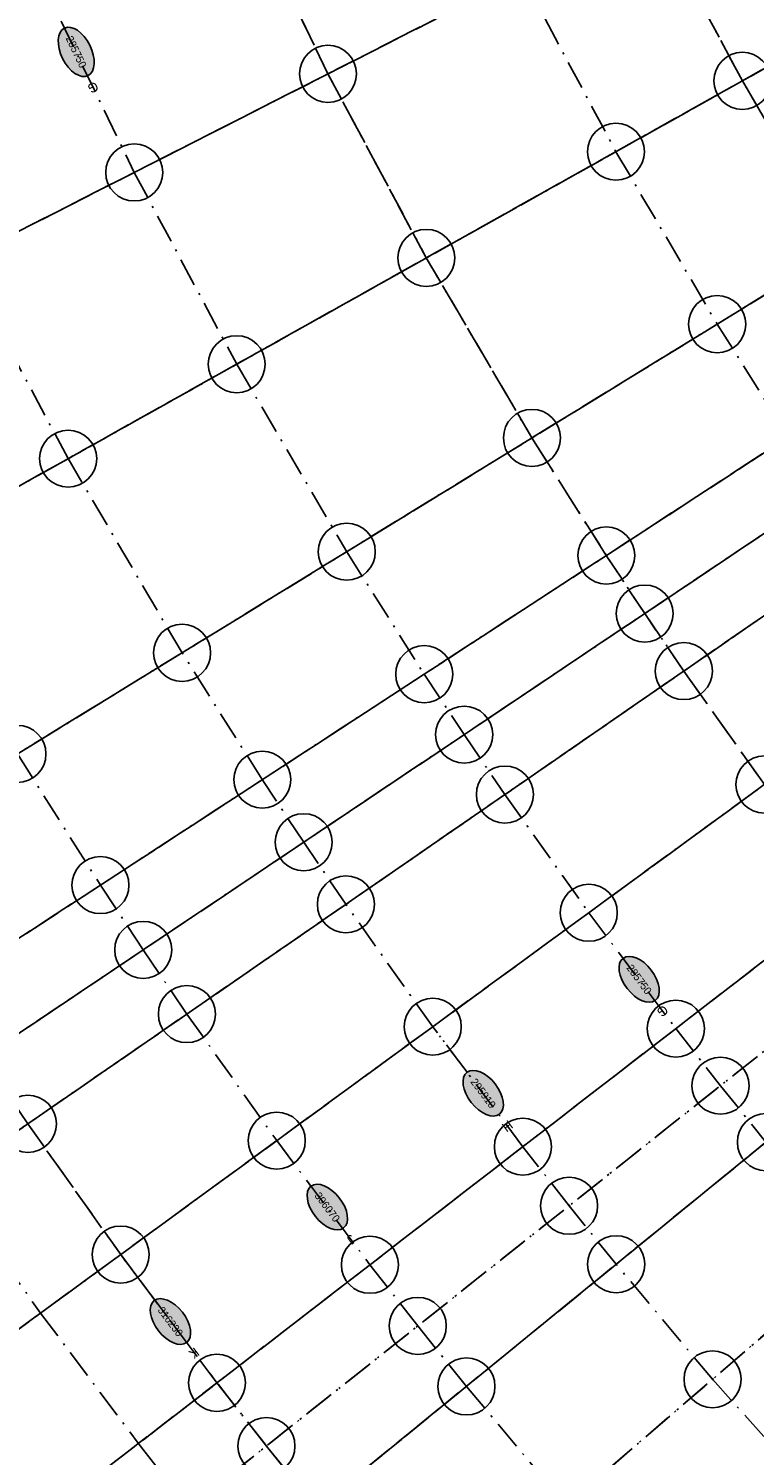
# Model space of a CAD drawing. Header units: millimetres. Extents: x 15650620 to 16199301, y 17929595 to 18752968.
# Tile 12 of 26: x 15913465 to 15951638, y 18218217 to 18293242. Entities that reach past the tile are written whole.
import ezdxf
from ezdxf.enums import TextEntityAlignment as Align

# ---------------------------------------------------------------- set-up
doc = ezdxf.new("R2010")
doc.units = ezdxf.units.MM
doc.header["$LTSCALE"] = 100
doc.linetypes.add('B_GRIDLINE', pattern=[41, 15, -5, 1, -5, 15])
for name, color, linetype in [('S-GRID-2000', 232, 'B_GRIDLINE'), ('S-GRID-300-AR04', 232, 'B_GRIDLINE'), ('S-GRID-300-AR05', 232, 'B_GRIDLINE'), ('S-GRID-300-AR05-IDEN', 13, 'B_GRIDLINE'), ('S-GRID-300-AR06-IDEN', 13, 'B_GRIDLINE'), ('S-GRID-600', 232, 'B_GRIDLINE')]:
    doc.layers.add(name, color=color, linetype=linetype)
doc.layers.add('S-GRID-POINTS', color=9, linetype='Continuous', plot=False)
doc.styles.add('CAA-ENG', font='caa_eng.shx')
doc.styles.add('CAA_ENG', font='caa_eng.shx')

# ---------------------------------------------------------------- blocks, each defined once
blk = doc.blocks.new('agrbb-wblock')
h = blk.add_hatch(color=255)
edge = h.paths.add_edge_path()
edge.add_ellipse((1392, 24), major_axis=(1392, 24), ratio=0.572643, start_angle=0, end_angle=360)
at = {"linetype": 'Continuous'}
blk.add_ellipse((1392, 24), major_axis=(1392, 24), ratio=0.572643, dxfattribs=at)
at = {"style": 'CAA-ENG'}
blk.add_attdef('1', text='', height=400, dxfattribs=at).set_placement((1392, 24), align=Align.MIDDLE_CENTER)

msp = doc.modelspace()

# ---------------------------------------------------------------- linework, layer by layer
at = {"layer": 'S-GRID-2000'}
for p, q in [((15880985, 18266317), (15981324, 18317377)), ((15887176, 18254730), (15985393, 18309762)), ((15898509, 18235997), (16000834, 18302658)), ((15893826, 18243399), (15989763, 18302315)), ((15903387, 18228723), (16005211, 18298995)), ((15900923, 18232344), (15994428, 18295050)), ((15913716, 18214578), (16010075, 18288962)), ((15908457, 18221582), (15999379, 18287977)), ((15919160, 18207717), (16014869, 18285759)), ((16004609, 18281107), (15916415, 18211129)), ((16010111, 18274451), (15924786, 18201003))]:
    msp.add_line(p, q, dxfattribs=at)
for points in [[(16011524, 18167758), (16001754, 18174443), (15992260, 18181512), (15983059, 18188953), (15974143, 18196774), (15965582, 18204912), (15957335, 18213404), (15949434, 18222220), (15944365, 18228269), (15941892, 18231344), (15939460, 18234451), (15934722, 18240761), (15930154, 18247196), (15927934, 18250458), (15925758, 18253749), (15921539, 18260419), (15915548, 18270627), (15909970, 18281067), (15904814, 18291721), (15900088, 18302573)], [(15924432, 18300736), (15929212, 18290859), (15934383, 18281180), (15939937, 18271717), (15943848, 18265534), (15945865, 18262483), (15947923, 18259459), (15952158, 18253494), (15956551, 18247644), (15958805, 18244763), (15961098, 18241913), (15965796, 18236305), (15973121, 18228132), (15980766, 18220260), (15988707, 18212712), (15996969, 18205465), (16005498, 18198567), (16014299, 18192014), (16023357, 18185817), (16032655, 18179987), (16042177, 18174534)], [(15946190, 18299498), (15951002, 18290492), (15956170, 18281686), (15959810, 18275933), (15961687, 18273093), (15963602, 18270279), (15967542, 18264728), (15971630, 18259285), (15973728, 18256604), (15975861, 18253952), (15980234, 18248733), (15987050, 18241128), (15994164, 18233803), (16001557, 18226775), (16009242, 18220035), (16017178, 18213616), (16025368, 18207518), (16033797, 18201751), (16042450, 18196326), (16051311, 18191252), (16060369, 18186536), (16069610, 18182186), (16079014, 18178210)], [(15890693, 18298704), (15895582, 18287479), (15900915, 18276459), (15906685, 18265660), (15912882, 18255102), (15917245, 18248204), (15919496, 18244799), (15921792, 18241425), (15926517, 18234770), (15931418, 18228242), (15933933, 18225029), (15936491, 18221848), (15941734, 18215592), (15949907, 18206473), (15958436, 18197690), (15967290, 18189273), (15976514, 18181182), (15986030, 18173486), (15995850, 18166174), (16005956, 18159259)], [(15914046, 18295963), (15919025, 18285675), (15924412, 18275593), (15930197, 18265735), (15934271, 18259295), (15936372, 18256117), (15938515, 18252966), (15942927, 18246753), (15947503, 18240659), (15949851, 18237659), (15952239, 18234690), (15957134, 18228848), (15964764, 18220335), (15972727, 18212135), (15980997, 18204274), (15989605, 18196723), (15998490, 18189538), (16007657, 18182712), (16017092, 18176256)], [(15939399, 18296043), (15944355, 18286767), (15949677, 18277698), (15953425, 18271773), (15955358, 18268849), (15957330, 18265951), (15961389, 18260234), (15965598, 18254628), (15967759, 18251868), (15969956, 18249136), (15974459, 18243762), (15981479, 18235929), (15988805, 18228386), (15996417, 18221150), (16004332, 18214207), (16012506, 18207597), (16020940, 18201316), (16029621, 18195377), (16038532, 18189790), (16047657, 18184565), (16056986, 18179708), (16066502, 18175228), (16076188, 18171133)], [(15913430, 18235654), (15918312, 18228778), (15923375, 18222034), (15925974, 18218714), (15928617, 18215428), (15934034, 18208963), (15942478, 18199542), (15951290, 18190467), (15960437, 18181773), (15969968, 18173412), (15979801, 18165460), (15989946, 18157905), (16000388, 18150761), (16011107, 18144041), (16022084, 18137755), (16033305, 18131913), (16044752, 18126524), (16056403, 18121599), (16068241, 18117143), (16080248, 18113164)], [(15909147, 18232677), (15914100, 18225702), (15919236, 18218861), (15921889, 18215472), (15924586, 18212119), (15930092, 18205547), (15938664, 18195983), (15947622, 18186759), (15956919, 18177921), (15966607, 18169422), (15976603, 18161339), (15986915, 18153660), (15997529, 18146398), (16008425, 18139567), (16019583, 18133178), (16030990, 18127239), (16042625, 18121762), (16054468, 18116755), (16066502, 18112225), (16078707, 18108181)]]:
    msp.add_lwpolyline(points, dxfattribs=at)
at = {"layer": 'S-GRID-300-AR04'}
for p, q in [((15912263, 18224361), (15995318, 18285012)), ((15917447, 18217457), (15998855, 18280301)), ((16000671, 18277982), (15920107, 18214058)), ((15922813, 18210695), (16002517, 18275687)), ((16006300, 18271171), (15928357, 18204077))]:
    msp.add_line(p, q, dxfattribs=at)
for points in [[(15942927, 18246753), (15947503, 18240659), (15949851, 18237659), (15952239, 18234690), (15957134, 18228848), (15964764, 18220335), (15972727, 18212135), (15980997, 18204274)], [(15974143, 18196774), (15965582, 18204912), (15957335, 18213404), (15949434, 18222220), (15944365, 18228269), (15941892, 18231344), (15939460, 18234451), (15934722, 18240761)], [(15926517, 18234770), (15931418, 18228242), (15933933, 18225029), (15936491, 18221848), (15941734, 18215592), (15949907, 18206473), (15958436, 18197690), (15967290, 18189273)], [(15960437, 18181773), (15951290, 18190467), (15942478, 18199542), (15934034, 18208963), (15928617, 18215428), (15925974, 18218714), (15923375, 18222034), (15918312, 18228778)]]:
    msp.add_lwpolyline(points, dxfattribs=at)
at = {"layer": 'S-GRID-300-AR05'}
for p, q in [((15885185, 18268455), (15976843, 18315097)), ((15891287, 18257033), (15981007, 18307304)), ((15897842, 18245866), (15985479, 18299684)), ((15902457, 18238570), (15988628, 18294706)), ((15904837, 18234969), (15990252, 18292249)), ((15907265, 18231400), (15991909, 18289814)), ((15912263, 18224361), (15995318, 18285012))]:
    msp.add_line(p, q, dxfattribs=at)
for points in [[(15967542, 18264728), (15963602, 18270279), (15961687, 18273093), (15959810, 18275933), (15956170, 18281686), (15951002, 18290492), (15946190, 18299498), (15941742, 18308690)], [(15934818, 18305508), (15939399, 18296043), (15944355, 18286767), (15949677, 18277698), (15953425, 18271773), (15955358, 18268849), (15957330, 18265951), (15961389, 18260234)], [(15952158, 18253494), (15947923, 18259459), (15945865, 18262483), (15943848, 18265534), (15939937, 18271717), (15934383, 18281180), (15929212, 18290859), (15924432, 18300736)], [(15914046, 18295963), (15919025, 18285675), (15924412, 18275593), (15930197, 18265735), (15934271, 18259295), (15936372, 18256117), (15938515, 18252966), (15942927, 18246753)], [(15934722, 18240761), (15930154, 18247196), (15927934, 18250458), (15925758, 18253749), (15921539, 18260419), (15915548, 18270627), (15909970, 18281067), (15904814, 18291721)], [(15895582, 18287479), (15895582, 18287479), (15900915, 18276459), (15906685, 18265660), (15912882, 18255102), (15917245, 18248204), (15919496, 18244799), (15921792, 18241425), (15926517, 18234770)], [(15918312, 18228778), (15918312, 18228778), (15913430, 18235654), (15911058, 18239140), (15908732, 18242658), (15904224, 18249785), (15897821, 18260694), (15891860, 18271851), (15886350, 18283237)]]:
    msp.add_lwpolyline(points, dxfattribs=at)
at = {"layer": 'S-GRID-300-AR05-IDEN'}
for points in [[(15942927, 18246753), (15944729, 18244354)], [(15936523, 18238362), (15934722, 18240761)], [(15926517, 18234770), (15928318, 18232370)], [(15920113, 18226379), (15918312, 18228778)]]:
    msp.add_lwpolyline(points, dxfattribs=at)
at = {"layer": 'S-GRID-600'}
for p, q in [((15884056, 18267880), (15981324, 18317377)), ((15890182, 18256414), (15985393, 18309762)), ((15896762, 18245203), (15989763, 18302315)), ((15901396, 18237878), (15990500, 18295926)), ((15903785, 18234263), (15994429, 18295050)), ((15906223, 18230680), (15992299, 18290083)), ((15911240, 18223614), (15999380, 18287977)), ((16004610, 18281108), (15919115, 18213271)), ((15916444, 18216683), (15999231, 18280591)), ((15921831, 18209894), (16002884, 18275986)), ((16010111, 18274451), (15927397, 18203251))]:
    msp.add_line(p, q, dxfattribs=at)
for points in [[(16011524, 18167758), (16001754, 18174443), (15992260, 18181512), (15983059, 18188953), (15974143, 18196774), (15965582, 18204912), (15957335, 18213404), (15949434, 18222220), (15944365, 18228269), (15941892, 18231344), (15939460, 18234451), (15934722, 18240761), (15930154, 18247196), (15927934, 18250458), (15925758, 18253749), (15921539, 18260419), (15915548, 18270627), (15909970, 18281067), (15904814, 18291721), (15900088, 18302573)], [(15924432, 18300736), (15929212, 18290859), (15934383, 18281180), (15939937, 18271717), (15943848, 18265534), (15945865, 18262483), (15947923, 18259459), (15952158, 18253494), (15956551, 18247644), (15958805, 18244763), (15961098, 18241913), (15965796, 18236305), (15973121, 18228132), (15980766, 18220260), (15988707, 18212712), (15996969, 18205465), (16005498, 18198567), (16014299, 18192014), (16023357, 18185817), (16032655, 18179987), (16042177, 18174534)], [(15946190, 18299498), (15951002, 18290492), (15956170, 18281686), (15959810, 18275933), (15961687, 18273093), (15963602, 18270279), (15967542, 18264728), (15971630, 18259285), (15973728, 18256604), (15975861, 18253952), (15980234, 18248733), (15987050, 18241128), (15994164, 18233803), (16001557, 18226775), (16009242, 18220035), (16017178, 18213616), (16025368, 18207518), (16033797, 18201751), (16042450, 18196326), (16051311, 18191252), (16060369, 18186536), (16069610, 18182186), (16079014, 18178210)], [(15890693, 18298704), (15895582, 18287479), (15900915, 18276459), (15906685, 18265660), (15912882, 18255102), (15917245, 18248204), (15919496, 18244799), (15921792, 18241425), (15926517, 18234770), (15931418, 18228242), (15933933, 18225029), (15936491, 18221848), (15941734, 18215592), (15949907, 18206473), (15958436, 18197690), (15967290, 18189273), (15976514, 18181182), (15986030, 18173486), (15995850, 18166174), (16005956, 18159259)], [(15914046, 18295963), (15919025, 18285675), (15924412, 18275593), (15930197, 18265735), (15934271, 18259295), (15936372, 18256117), (15938515, 18252966), (15942927, 18246753), (15947503, 18240659), (15949851, 18237659), (15952239, 18234690), (15957134, 18228848), (15964764, 18220335), (15972727, 18212135), (15980997, 18204274), (15989605, 18196723), (15998490, 18189538), (16007657, 18182712), (16017092, 18176256)], [(15939399, 18296043), (15944355, 18286767), (15949677, 18277698), (15953425, 18271773), (15955358, 18268849), (15957330, 18265951), (15961389, 18260234), (15965598, 18254628), (15967759, 18251868), (15969956, 18249136), (15974459, 18243762), (15981479, 18235929), (15988805, 18228386), (15996417, 18221150), (16004332, 18214207), (16012506, 18207597), (16020940, 18201316), (16029621, 18195377), (16038532, 18189790), (16047657, 18184565), (16056986, 18179708), (16066502, 18175228), (16076188, 18171133)], [(15913430, 18235654), (15918312, 18228778), (15923375, 18222034), (15925974, 18218714), (15928617, 18215428), (15934034, 18208963), (15942478, 18199542), (15951290, 18190467), (15960437, 18181773), (15969968, 18173412), (15979801, 18165460), (15989946, 18157905), (16000388, 18150761), (16011107, 18144041), (16022084, 18137755), (16033305, 18131913), (16044752, 18126524), (16056403, 18121599), (16068241, 18117143), (16080248, 18113164)]]:
    msp.add_lwpolyline(points, dxfattribs=at)
at = {"layer": 'S-GRID-POINTS'}
for centre in [(15929212, 18290859), (15951002, 18290492), (15944355, 18286767), (15919025, 18285675), (15934383, 18281180), (15949677, 18277698), (15924412, 18275593), (15939937, 18271717), (15915548, 18270627), (15930197, 18265735), (15943848, 18265534), (15945865, 18262483), (15921539, 18260419), (15934271, 18259295), (15947923, 18259459), (15936372, 18256117), (15912882, 18255102), (15925758, 18253749), (15938515, 18252966), (15952158, 18253494), (15927934, 18250458), (15917245, 18248204), (15930154, 18247196), (15942927, 18246753), (15919496, 18244799), (15921792, 18241425), (15934722, 18240761), (15947503, 18240659), (15949851, 18237659), (15913430, 18235654), (15926517, 18234770), (15939460, 18234451), (15952239, 18234690), (15941892, 18231344), (15918312, 18228778), (15931418, 18228242), (15944365, 18228269), (15933933, 18225029), (15949434, 18222220), (15923375, 18222034), (15936491, 18221848), (15925974, 18218714)]:
    msp.add_circle(centre, 1500, dxfattribs=at)

# ---------------------------------------------------------------- block references
at = {"layer": 'S-GRID-300-AR05-IDEN'}
for p, rotation, values in [((15944729, 18244354), 306.5400855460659, {'1': '285750'}), ((15936523, 18238362), 306.8017618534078, {'1': '295910'}), ((15928318, 18232371), 307.0793489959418, {'1': '306070'}), ((15920072, 18226357), 306.8986987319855, {'1': '316230'})]:
    msp.add_blockref('agrbb-wblock', p, dxfattribs=dict(at, rotation=rotation)).add_auto_attribs(values)
at = {"layer": 'S-GRID-300-AR06-IDEN', "rotation": 295.4619490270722}
msp.add_blockref('agrbb-wblock', (15915353, 18293262), dxfattribs=at).add_auto_attribs({'1': '285750'})

# ---------------------------------------------------------------- texts
at = {"layer": 'S-GRID-300-AR05-IDEN', "style": 'CAA_ENG'}
for s, rotation, p in [('G', 217.40174, (15946804, 18241578)), ('H', 216.80176, (15938649, 18235535)), ('J', 217.07935, (15930425, 18229567)), ('K', 216.8987, (15922175, 18223591))]:
    msp.add_text(s, height=500, rotation=rotation, dxfattribs=at).set_placement(p, align=Align.MIDDLE_CENTER)
at = {"layer": 'S-GRID-300-AR06-IDEN', "style": 'CAA_ENG'}
msp.add_text('G', height=500, rotation=206.32361, dxfattribs=at).set_placement((15916856, 18290140), align=Align.MIDDLE_CENTER)

doc.saveas('drawing.dxf')
